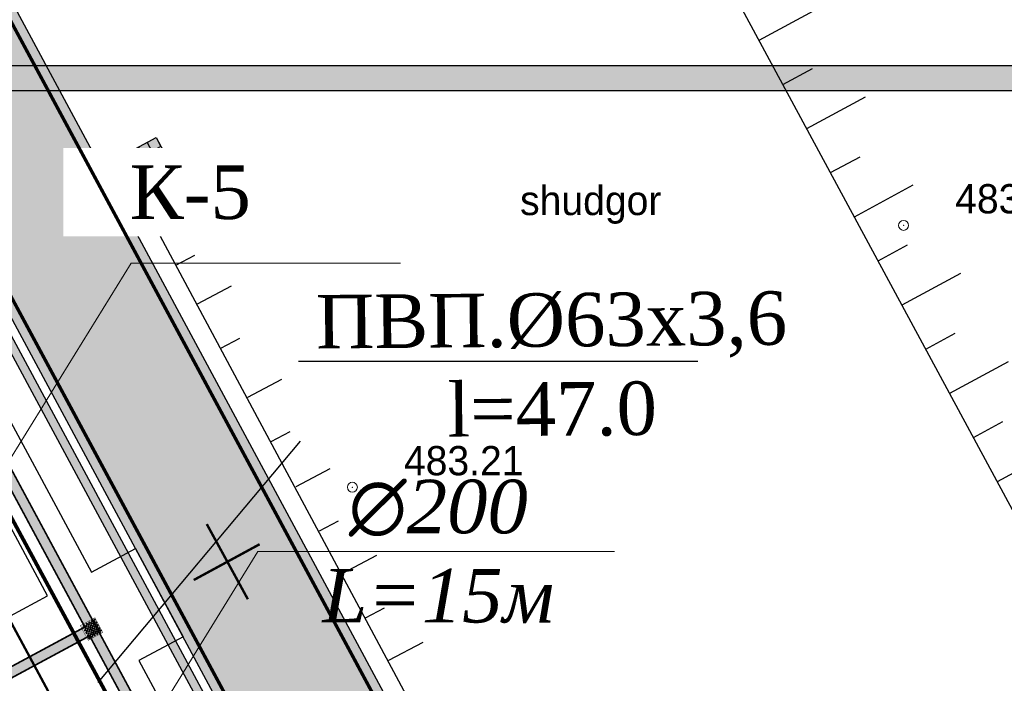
# Model space of a CAD drawing. Extents: x -516234 to 73329, y -4499813 to 47259.
# Tile 33 of 256: x 29682 to 29711, y 36910 to 36930. Entities that reach past the tile are written whole.
import ezdxf
from ezdxf import colors
from ezdxf.entities.mleader import LeaderData, LeaderLine
from ezdxf.math import Vec2, Vec3

# ---------------------------------------------------------------- set-up
doc = ezdxf.new("R2010")
doc.units = 0
doc.header["$LTSCALE"] = 0.5
doc.header["$MEASUREMENT"] = 0
doc.header["$PDMODE"] = 32
doc.header["$PDSIZE"] = 0.3
doc.linetypes.add('ACAD_ISO03W100', pattern=[30, 12, -18])
doc.linetypes.add('РА_КОНТУРЫ', pattern=[1.5, 0, -1.5])
for name, color, linetype in [('(002) Рамка', 7, 'Continuous'), ('(004) Точки рельефа', 7, 'Continuous'), ('(007) Здания', 7, 'Continuous'), ('(022) Возд. Линии', 7, 'Continuous'), ('(037) Контуры', 7, 'Continuous'), ('7_вертик.отм', 7, 'Continuous'), ('7_газон', 7, 'Continuous'), ('7_лоток', 150, 'Continuous'), ('STOYANKA', 7, 'Continuous'), ("YO'LLLLLLLLLLLLLLLLLLLLL", 7, 'Continuous'), ('Водопровод 2', 7, 'Continuous'), ('канализация', 3, 'Continuous'), ('ТАКТИЛ', 40, 'Continuous'), ('экспликация', 7, 'Continuous')]:
    doc.layers.add(name, color=color, linetype=linetype)
doc.layers.add('КАБЕЛ', color=20, linetype='Continuous', lineweight=50)
doc.layers.add('штрих', color=7, linetype='ACAD_ISO03W100', lineweight=18)
doc.styles.add('BM-431', font='bm431.ttf')
doc.styles.add('D-431', font='d431.ttf')
doc.styles.add('ISOPEUR', font='isocpeui.ttf')
doc.styles.get("Standard").update_dxf_attribs({"font": 'times.ttf'})
doc.styles.add('Times', font='timesi.ttf', dxfattribs={"height": 2})
doc.linetypes.add('Железная дорога', pattern='A,3,[5,митяй.shx,S=0.25,R=0,X=0,Y=0],0,[5,митяй.shx,S=1.025,R=180,X=0,Y=0],3', length=6)

# ---------------------------------------------------------------- blocks, each defined once
blk = doc.blocks.new('9633')
at = {"layer": '(004) Точки рельефа', "lineweight": 0, "style": 'D-431'}
for s, p in [('483.72', (28743.27303431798, 36924.15079103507)), ('483.21', (28726.77653431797, 36916.31769103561))]:
    blk.add_text(s, height=0.875, dxfattribs=at).set_placement(p)
at = {"layer": '(037) Контуры', "linetype": 'РА_КОНТУРЫ', "lineweight": 0, "ltscale": 0.5, "style": 'BM-431'}
blk.add_text('shudgor', height=0.875, dxfattribs=at).set_placement((28730.25315034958, 36924.09994853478))
blk = doc.blocks.new('dfgdghhghhjg')
at = {"layer": '7_вертик.отм', "color": 1, "lineweight": 30, "const_width": 0.07282230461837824}
for points in [[(-1664.505901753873, -9004.755648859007), (-1664.505901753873, -9004.755648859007), (-1664.740851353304, -9002.204872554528), (-1664.740851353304, -9002.204872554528), (-1664.740851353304, -9002.204872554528)], [(-1665.763397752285, -9003.585266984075), (-1665.763397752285, -9003.585266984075), (-1663.529809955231, -9003.387116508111), (-1663.529809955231, -9003.387116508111), (-1663.529809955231, -9003.387116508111)]]:
    blk.add_lwpolyline(points, dxfattribs=at)
blk = doc.blocks.new('рпло')
at = {"layer": 'штрих', "lineweight": 30}
h = blk.add_hatch(color=6, dxfattribs=at)
h.dxf.hatch_style = 1
h.paths.add_polyline_path([(546133.6802621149, 4535241.894820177), (546133.9518627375, 4535242.022229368), (546134.7163129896, 4535240.392622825), (546134.4447140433, 4535240.265224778)])
h = blk.add_hatch(color=6, dxfattribs=at)
h.dxf.hatch_style = 1
h.paths.add_polyline_path([(546132.1410836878, 4535241.172789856), (546132.4126843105, 4535241.300199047), (546133.177134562, 4535239.670592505), (546132.9055356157, 4535239.543194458)])
at = {"color": 6, "lineweight": 30}
for points in [[(546132.1410834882, 4535241.172790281), (546133.9518900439, 4535242.022241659)], [(546132.2684927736, 4535240.901189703), (546134.0792983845, 4535241.750640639)], [(546132.3959020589, 4535240.629589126), (546134.2067067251, 4535241.479039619)], [(546132.5233113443, 4535240.357988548), (546134.3341150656, 4535241.207438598)], [(546132.6507206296, 4535240.086387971), (546134.4615234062, 4535240.935837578)], [(546132.7781299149, 4535239.814787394), (546134.5889317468, 4535240.664236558)], [(546132.9055392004, 4535239.543186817), (546134.7163400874, 4535240.392635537)]]:
    blk.add_lwpolyline(points, dxfattribs=at)
for points in [[(546133.6802621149, 4535241.894820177), (546133.9518627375, 4535242.022229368), (546134.7163129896, 4535240.392622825), (546134.4447140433, 4535240.265224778)], [(546132.1410836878, 4535241.172789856), (546132.4126843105, 4535241.300199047), (546133.177134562, 4535239.670592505), (546132.9055356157, 4535239.543194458)]]:
    blk.add_lwpolyline(points, close=True, dxfattribs=at)
blk = doc.blocks.new('345')
at = {"color": 6, "lineweight": 30}
for points, elevation in [([(22762368.85675858, 521682.9312954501), (22762369.3451204, 521681.8847036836)], -419.6640572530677), ([(22762353.09207296, 521674.1566153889), (22762370.00763466, 521682.1924965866)], -419.6640572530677), ([(22762366.187624, 521681.6827453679), (22762366.67598581, 521680.6361536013)], -419.6640572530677), ([(22762367.77727546, 521681.8274762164), (22762368.04702114, 521681.2470277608)], -419.6640572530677), ([(22762365.10814087, 521680.5789261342), (22762365.37788656, 521679.9984776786)], -419.6640572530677), ([(22762363.51848942, 521680.4341952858), (22762364.00685123, 521679.3876035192)], -419.6640572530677), ([(22762362.43900629, 521679.3303760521), (22762362.70875197, 521678.7499275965)], -419.6640572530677), ([(22762360.86109172, 521679.1622420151), (22762361.34945353, 521678.1156502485)], -419.6640572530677), ([(22762358.11994831, 521677.8526456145), (22762358.60831012, 521676.8060538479)], -839.3281145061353), ([(22762359.69786288, 521678.0207796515), (22762359.96760856, 521677.4403311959)], -839.3281145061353), ([(22762356.84025374, 521676.6505545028), (22762357.10999943, 521676.0701060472)], -419.6640572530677), ([(22762355.26233917, 521676.4824204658), (22762355.75070099, 521675.4358286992)], -419.6640572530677), ([(22762354.28842517, 521675.4291314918), (22762354.55817086, 521674.8486830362)], -419.6640572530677)]:
    blk.add_lwpolyline(points, dxfattribs=dict(at, elevation=elevation))
blk = doc.blocks.new('kjj')
at = {"layer": '(022) Возд. Линии', "color": 6, "lineweight": 30, "flags": 128}
for points in [[(280292.2187943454, 4264314.010547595), (280348.6534160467, 4264357.86244809)], [(280315.9079433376, 4264332.417738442), (280314.6810058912, 4264333.996746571)], [(280314.7234861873, 4264331.497379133), (280314.1100174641, 4264332.286883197)], [(280313.5390290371, 4264330.577019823), (280312.3120915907, 4264332.156027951)], [(280311.1701147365, 4264328.736301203), (280309.9431772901, 4264330.315309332)], [(280312.3545718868, 4264329.656660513), (280311.7411031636, 4264330.446164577)], [(280308.8012004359, 4264326.895582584), (280307.5742629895, 4264328.474590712)], [(280309.9856575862, 4264327.815941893), (280309.372188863, 4264328.605445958)], [(280307.6167432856, 4264325.975223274), (280307.0032745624, 4264326.764727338)], [(280306.4322861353, 4264325.054863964), (280305.2053486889, 4264326.633872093)], [(280305.247828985, 4264324.134504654), (280304.6343602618, 4264324.924008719)], [(280304.0633718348, 4264323.214145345), (280302.8364343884, 4264324.793153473)]]:
    blk.add_lwpolyline(points, dxfattribs=at)
blk = doc.blocks.new('ётактил')
at = {"layer": 'ТАКТИЛ', "lineweight": 30, "ltscale": 2}
h = blk.add_hatch(color=40, dxfattribs=at)
h.dxf.hatch_style = 1
h.paths.add_polyline_path([(132058.6946550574, 43265.0262908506), (132058.6946550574, 43264.5262908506), (132059.1946550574, 43264.5262908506), (132059.1946550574, 43265.0262908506)])
h = blk.add_hatch(color=1, dxfattribs=at)
h.dxf.hatch_style = 1
edge = h.paths.add_edge_path()
edge.add_arc((132058.74294341, 43264.99011024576), 0.02, 0, 360)
h = blk.add_hatch(color=1, dxfattribs=at)
h.dxf.hatch_style = 1
edge = h.paths.add_edge_path()
edge.add_arc((132058.840005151, 43264.99011024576), 0.02, 0, 360)
h = blk.add_hatch(color=1, dxfattribs=at)
h.dxf.hatch_style = 1
edge = h.paths.add_edge_path()
edge.add_arc((132058.9291368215, 43264.99011024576), 0.02, 0, 360)
h = blk.add_hatch(color=1, dxfattribs=at)
h.dxf.hatch_style = 1
edge = h.paths.add_edge_path()
edge.add_arc((132059.0261985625, 43264.99011024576), 0.02, 0, 360)
h = blk.add_hatch(color=1, dxfattribs=at)
h.dxf.hatch_style = 1
edge = h.paths.add_edge_path()
edge.add_arc((132059.1047372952, 43264.99011024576), 0.02, 0, 360)
h = blk.add_hatch(color=1, dxfattribs=at)
h.dxf.hatch_style = 1
edge = h.paths.add_edge_path()
edge.add_arc((132058.74294341, 43264.90078456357), 0.02, 0, 360)
h = blk.add_hatch(color=1, dxfattribs=at)
h.dxf.hatch_style = 1
edge = h.paths.add_edge_path()
edge.add_arc((132058.74294341, 43264.8122477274), 0.02, 0, 360)
h = blk.add_hatch(color=1, dxfattribs=at)
h.dxf.hatch_style = 1
edge = h.paths.add_edge_path()
edge.add_arc((132058.74294341, 43264.72805481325), 0.02, 0, 360)
h = blk.add_hatch(color=1, dxfattribs=at)
h.dxf.hatch_style = 1
edge = h.paths.add_edge_path()
edge.add_arc((132058.7894146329, 43264.94445081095), 0.02, 0, 360)
h = blk.add_hatch(color=1, dxfattribs=at)
h.dxf.hatch_style = 1
edge = h.paths.add_edge_path()
edge.add_arc((132058.7894146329, 43264.85512512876), 0.02, 0, 360)
h = blk.add_hatch(color=1, dxfattribs=at)
h.dxf.hatch_style = 1
edge = h.paths.add_edge_path()
edge.add_arc((132058.7894146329, 43264.76658829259), 0.02, 0, 360)
h = blk.add_hatch(color=1, dxfattribs=at)
h.dxf.hatch_style = 1
edge = h.paths.add_edge_path()
edge.add_arc((132058.7894146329, 43264.68239537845), 0.02, 0, 360)
h = blk.add_hatch(color=1, dxfattribs=at)
h.dxf.hatch_style = 1
edge = h.paths.add_edge_path()
edge.add_arc((132058.840005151, 43264.90078456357), 0.02, 0, 360)
h = blk.add_hatch(color=1, dxfattribs=at)
h.dxf.hatch_style = 1
edge = h.paths.add_edge_path()
edge.add_arc((132058.840005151, 43264.8122477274), 0.02, 0, 360)
h = blk.add_hatch(color=1, dxfattribs=at)
h.dxf.hatch_style = 1
edge = h.paths.add_edge_path()
edge.add_arc((132058.840005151, 43264.72805481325), 0.02, 0, 360)
h = blk.add_hatch(color=1, dxfattribs=at)
h.dxf.hatch_style = 1
edge = h.paths.add_edge_path()
edge.add_arc((132058.8859739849, 43264.94445081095), 0.02, 0, 360)
h = blk.add_hatch(color=1, dxfattribs=at)
h.dxf.hatch_style = 1
edge = h.paths.add_edge_path()
edge.add_arc((132058.8859739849, 43264.85512512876), 0.02, 0, 360)
h = blk.add_hatch(color=1, dxfattribs=at)
h.dxf.hatch_style = 1
edge = h.paths.add_edge_path()
edge.add_arc((132058.8859739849, 43264.76658829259), 0.02, 0, 360)
h = blk.add_hatch(color=1, dxfattribs=at)
h.dxf.hatch_style = 1
edge = h.paths.add_edge_path()
edge.add_arc((132058.8859739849, 43264.68239537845), 0.02, 0, 360)
h = blk.add_hatch(color=1, dxfattribs=at)
h.dxf.hatch_style = 1
edge = h.paths.add_edge_path()
edge.add_arc((132058.9291368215, 43264.90078456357), 0.02, 0, 360)
h = blk.add_hatch(color=1, dxfattribs=at)
h.dxf.hatch_style = 1
edge = h.paths.add_edge_path()
edge.add_arc((132058.9291368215, 43264.8122477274), 0.02, 0, 360)
h = blk.add_hatch(color=1, dxfattribs=at)
h.dxf.hatch_style = 1
edge = h.paths.add_edge_path()
edge.add_arc((132058.9291368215, 43264.72805481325), 0.02, 0, 360)
h = blk.add_hatch(color=1, dxfattribs=at)
h.dxf.hatch_style = 1
edge = h.paths.add_edge_path()
edge.add_arc((132058.9756080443, 43264.94445081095), 0.02, 0, 360)
h = blk.add_hatch(color=1, dxfattribs=at)
h.dxf.hatch_style = 1
edge = h.paths.add_edge_path()
edge.add_arc((132058.9756080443, 43264.85512512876), 0.02, 0, 360)
h = blk.add_hatch(color=1, dxfattribs=at)
h.dxf.hatch_style = 1
edge = h.paths.add_edge_path()
edge.add_arc((132058.9756080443, 43264.76658829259), 0.02, 0, 360)
h = blk.add_hatch(color=1, dxfattribs=at)
h.dxf.hatch_style = 1
edge = h.paths.add_edge_path()
edge.add_arc((132058.9756080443, 43264.68239537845), 0.02, 0, 360)
h = blk.add_hatch(color=1, dxfattribs=at)
h.dxf.hatch_style = 1
edge = h.paths.add_edge_path()
edge.add_arc((132059.0261985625, 43264.90078456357), 0.02, 0, 360)
h = blk.add_hatch(color=1, dxfattribs=at)
h.dxf.hatch_style = 1
edge = h.paths.add_edge_path()
edge.add_arc((132059.0261985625, 43264.8122477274), 0.02, 0, 360)
h = blk.add_hatch(color=1, dxfattribs=at)
h.dxf.hatch_style = 1
edge = h.paths.add_edge_path()
edge.add_arc((132059.0261985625, 43264.72805481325), 0.02, 0, 360)
h = blk.add_hatch(color=1, dxfattribs=at)
h.dxf.hatch_style = 1
edge = h.paths.add_edge_path()
edge.add_arc((132059.0721673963, 43264.94445081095), 0.02, 0, 360)
h = blk.add_hatch(color=1, dxfattribs=at)
h.dxf.hatch_style = 1
edge = h.paths.add_edge_path()
edge.add_arc((132059.0721673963, 43264.85512512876), 0.02, 0, 360)
h = blk.add_hatch(color=1, dxfattribs=at)
h.dxf.hatch_style = 1
edge = h.paths.add_edge_path()
edge.add_arc((132059.0721673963, 43264.76658829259), 0.02, 0, 360)
h = blk.add_hatch(color=1, dxfattribs=at)
h.dxf.hatch_style = 1
edge = h.paths.add_edge_path()
edge.add_arc((132059.0721673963, 43264.68239537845), 0.02, 0, 360)
h = blk.add_hatch(color=1, dxfattribs=at)
h.dxf.hatch_style = 1
edge = h.paths.add_edge_path()
edge.add_arc((132059.1047372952, 43264.90078456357), 0.02, 0, 360)
h = blk.add_hatch(color=1, dxfattribs=at)
h.dxf.hatch_style = 1
edge = h.paths.add_edge_path()
edge.add_arc((132059.1047372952, 43264.8122477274), 0.02, 0, 360)
h = blk.add_hatch(color=1, dxfattribs=at)
h.dxf.hatch_style = 1
edge = h.paths.add_edge_path()
edge.add_arc((132059.1047372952, 43264.72805481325), 0.02, 0, 360)
h = blk.add_hatch(color=1, dxfattribs=at)
h.dxf.hatch_style = 1
edge = h.paths.add_edge_path()
edge.add_arc((132059.151208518, 43264.94445081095), 0.02, 0, 360)
h = blk.add_hatch(color=1, dxfattribs=at)
h.dxf.hatch_style = 1
edge = h.paths.add_edge_path()
edge.add_arc((132059.151208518, 43264.85512512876), 0.02, 0, 360)
h = blk.add_hatch(color=1, dxfattribs=at)
h.dxf.hatch_style = 1
edge = h.paths.add_edge_path()
edge.add_arc((132059.151208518, 43264.76658829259), 0.02, 0, 360)
h = blk.add_hatch(color=1, dxfattribs=at)
h.dxf.hatch_style = 1
edge = h.paths.add_edge_path()
edge.add_arc((132059.151208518, 43264.68239537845), 0.02, 0, 360)
h = blk.add_hatch(color=1, dxfattribs=at)
h.dxf.hatch_style = 1
edge = h.paths.add_edge_path()
edge.add_arc((132058.74294341, 43264.6328701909), 0.02, 0, 360)
h = blk.add_hatch(color=1, dxfattribs=at)
h.dxf.hatch_style = 1
edge = h.paths.add_edge_path()
edge.add_arc((132058.7894146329, 43264.58721075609), 0.02, 0, 360)
h = blk.add_hatch(color=1, dxfattribs=at)
h.dxf.hatch_style = 1
edge = h.paths.add_edge_path()
edge.add_arc((132058.840005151, 43264.6328701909), 0.02, 0, 360)
h = blk.add_hatch(color=1, dxfattribs=at)
h.dxf.hatch_style = 1
edge = h.paths.add_edge_path()
edge.add_arc((132058.8859739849, 43264.58721075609), 0.02, 0, 360)
h = blk.add_hatch(color=1, dxfattribs=at)
h.dxf.hatch_style = 1
edge = h.paths.add_edge_path()
edge.add_arc((132058.9291368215, 43264.6328701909), 0.02, 0, 360)
h = blk.add_hatch(color=1, dxfattribs=at)
h.dxf.hatch_style = 1
edge = h.paths.add_edge_path()
edge.add_arc((132058.9756080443, 43264.58721075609), 0.02, 0, 360)
h = blk.add_hatch(color=1, dxfattribs=at)
h.dxf.hatch_style = 1
edge = h.paths.add_edge_path()
edge.add_arc((132059.0261985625, 43264.6328701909), 0.02, 0, 360)
h = blk.add_hatch(color=1, dxfattribs=at)
h.dxf.hatch_style = 1
edge = h.paths.add_edge_path()
edge.add_arc((132059.0721673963, 43264.58721075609), 0.02, 0, 360)
h = blk.add_hatch(color=1, dxfattribs=at)
h.dxf.hatch_style = 1
edge = h.paths.add_edge_path()
edge.add_arc((132059.1047372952, 43264.6328701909), 0.02, 0, 360)
h = blk.add_hatch(color=1, dxfattribs=at)
h.dxf.hatch_style = 1
edge = h.paths.add_edge_path()
edge.add_arc((132059.151208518, 43264.58721075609), 0.02, 0, 360)
at = {"color": 1, "lineweight": 5, "ltscale": 2}
for centre in [(132058.74294341, 43264.99011024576), (132058.840005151, 43264.99011024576), (132058.9291368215, 43264.99011024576), (132059.0261985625, 43264.99011024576), (132059.1047372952, 43264.99011024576), (132058.74294341, 43264.90078456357), (132058.74294341, 43264.8122477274), (132058.74294341, 43264.72805481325), (132058.7894146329, 43264.94445081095), (132058.7894146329, 43264.85512512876), (132058.7894146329, 43264.76658829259), (132058.7894146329, 43264.68239537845), (132058.840005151, 43264.90078456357), (132058.840005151, 43264.8122477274), (132058.840005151, 43264.72805481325), (132058.8859739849, 43264.94445081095), (132058.8859739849, 43264.85512512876), (132058.8859739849, 43264.76658829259), (132058.8859739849, 43264.68239537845), (132058.9291368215, 43264.90078456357), (132058.9291368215, 43264.8122477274), (132058.9291368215, 43264.72805481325), (132058.9756080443, 43264.94445081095), (132058.9756080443, 43264.85512512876), (132058.9756080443, 43264.76658829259), (132058.9756080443, 43264.68239537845), (132059.0261985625, 43264.90078456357), (132059.0261985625, 43264.8122477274), (132059.0261985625, 43264.72805481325), (132059.0721673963, 43264.94445081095), (132059.0721673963, 43264.85512512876), (132059.0721673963, 43264.76658829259), (132059.0721673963, 43264.68239537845), (132059.1047372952, 43264.90078456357), (132059.1047372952, 43264.8122477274), (132059.1047372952, 43264.72805481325), (132059.151208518, 43264.94445081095), (132059.151208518, 43264.85512512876), (132059.151208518, 43264.76658829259), (132059.151208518, 43264.68239537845), (132058.74294341, 43264.6328701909), (132058.7894146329, 43264.58721075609), (132058.840005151, 43264.6328701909), (132058.8859739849, 43264.58721075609), (132058.9291368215, 43264.6328701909), (132058.9756080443, 43264.58721075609), (132059.0261985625, 43264.6328701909), (132059.0721673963, 43264.58721075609), (132059.1047372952, 43264.6328701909), (132059.151208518, 43264.58721075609)]:
    blk.add_circle(centre, 0.02, dxfattribs=at)
at = {"layer": 'ТАКТИЛ', "color": 11, "lineweight": 0, "true_color": 0xff7070, "const_width": 0.01}
blk.add_lwpolyline([(132058.6946550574, 43265.0262908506), (132058.6946550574, 43264.5262908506), (132059.1946550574, 43264.5262908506), (132059.1946550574, 43265.0262908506), (132058.6946550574, 43265.0262908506)], dxfattribs=at)

msp = doc.modelspace()

# ---------------------------------------------------------------- hatches: boundary and pattern name
at = {"lineweight": 0}
h = msp.add_hatch(color=40, dxfattribs=at)
h.dxf.hatch_style = 1
h.paths.add_polyline_path([(29654.44000305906, 36909.96871008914), (29659.18002537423, 36901.16916216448), (29664.37436026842, 36903.96717673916), (29664.51663219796, 36903.70305801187), (29659.32229730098, 36900.90504344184), (29673.691371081, 36874.22977801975), (29697.07172728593, 36886.81269919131), (29690.97342126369, 36898.13381383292), (29687.3186456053, 36896.1651083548), (29687.17637367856, 36896.42922707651), (29690.8311493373, 36898.39793255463), (29683.7649769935, 36911.51582904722), (29680.11020133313, 36909.54712356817), (29679.96792940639, 36909.81124228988), (29683.62270506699, 36911.77994776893), (29677.81559470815, 36922.56047630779)], flags=16)
edge = h.paths.add_edge_path()
edge.add_line((29677.78102236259, 36923.25724907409), (29698.49141894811, 36884.80972394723))
edge.add_line((29698.49141894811, 36884.80972394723), (29698.22730022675, 36884.66745202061))
edge.add_line((29698.22730022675, 36884.66745202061), (29697.21399922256, 36886.54858045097))
edge.add_line((29697.21399922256, 36886.54858045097), (29673.8336430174, 36873.96565927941))
edge.add_line((29673.8336430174, 36873.96565927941), (29674.92862618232, 36871.93289314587))
edge.add_line((29674.92862618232, 36871.93289314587), (29674.66450746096, 36871.79062121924))
edge.add_line((29674.66450746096, 36871.79062121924), (29659.05817857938, 36900.76277151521))
edge.add_line((29659.05817857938, 36900.76277151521), (29652.01501273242, 36896.96885350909))
edge.add_line((29652.01501273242, 36896.96885350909), (29651.87274080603, 36897.2329722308))
edge.add_line((29651.87274080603, 36897.2329722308), (29658.91590665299, 36901.02689023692))
edge.add_line((29658.91590665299, 36901.02689023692), (29653.81782929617, 36910.49114442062))
edge.add_line((29653.81782929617, 36910.49114442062), (29654.08194801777, 36910.63341634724))
edge.add_line((29654.08194801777, 36910.63341634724), (29654.29773113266, 36910.23282881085))
edge.add_line((29654.29773113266, 36910.23282881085), (29677.67332278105, 36922.8245950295))
edge.add_line((29677.67332278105, 36922.8245950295), (29677.48234396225, 36923.17913497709))
edge.add_arc((29677.90831119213, 36921.97349911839), 1.278673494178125, 95.71311765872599, 109.4589939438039, ccw=False)
edge.add_arc((29677.83813635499, 36923.25153514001), 0.05739910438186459, 174.2868891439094, 185.7131248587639, ccw=False)
at = {"layer": '7_газон', "lineweight": 0, "true_color": 0x5c5c5c, "transparency": 33554687}
h = msp.add_hatch(color=251, dxfattribs=at)
h.dxf.hatch_style = 1
edge = h.paths.add_edge_path(flags=16)
edge.add_line((29676.9670253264, 36922.96084250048), (29652.77291892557, 36909.92828613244))
edge.add_arc((29654.19563818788, 36907.28709892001), 2.999999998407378, 118.3098620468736, 208.3098621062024)
edge.add_line((29651.55445097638, 36905.86437965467), (29669.68837844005, 36872.19990448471))
edge.add_arc((29672.32956565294, 36873.62262374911), 2.999999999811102, 208.30986207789, 298.2780487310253)
edge.add_line((29673.75081818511, 36870.98064698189), (29697.06899177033, 36883.5246684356))
edge.add_arc((29695.17398839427, 36887.04730412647), 4.000000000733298, 298.2780487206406, 388.3063323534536)
edge.add_line((29698.69568820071, 36888.94404619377), (29681.03101944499, 36921.74221183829))
edge.add_arc((29678.3897445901, 36920.31965528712), 3.00000000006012, 28.30633236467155, 118.3098620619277)
edge = h.paths.add_edge_path(flags=16)
edge.add_arc((29582.9855072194, 36967.89968877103), 30.00000001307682, 100.3549001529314, 118.3098620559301)
edge.add_line((29568.75831457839, 36994.31156091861), (29528.13142186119, 36972.42721186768))
edge.add_arc((29529.55414112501, 36969.78602465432), 2.999999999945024, 118.3098620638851, 225.976051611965)
edge.add_arc((29494.80619221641, 36933.83355539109), 46.99999999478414, 28.309861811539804, 45.97605160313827, ccw=False)
edge.add_line((29536.18479198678, 36956.12282367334), (29686.13726511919, 36677.7456560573))
edge.add_arc((29688.77845233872, 36679.16837530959), 2.999999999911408, 208.3098618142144, 354.8617095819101)
edge.add_line((29691.76639664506, 36678.8996955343), (29699.50725581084, 36764.98453772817))
edge.add_arc((29669.62781274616, 36767.67133548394), 30.00000000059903, 354.8617095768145, 388.3098620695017)
edge.add_line((29696.03968487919, 36781.89852812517), (29580.77358266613, 36995.88266607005))
edge.add_arc((29578.13239545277, 36994.45994680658), 2.999999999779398, 28.30986205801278, 100.3549001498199)
edge = h.paths.add_edge_path()
edge.add_line((29429.45156085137, 37065.40154354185), (29443.21523881, 37039.99022628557))
edge.add_line((29443.21523881, 37039.99022628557), (29467.007078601, 36995.82219918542))
edge.add_arc((29480.21301466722, 37002.93579550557), 14.99999999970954, 208.3098620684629, 253.3098622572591)
edge.add_line((29475.90507996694, 36988.56771635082), (29508.30438760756, 36978.85353674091))
edge.add_arc((29494.80619219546, 36933.83355536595), 47.00000002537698, 63.28493720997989, 73.30986224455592, ccw=False)
edge.add_arc((29520.43076144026, 36984.74898970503), 10.00000000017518, 243.284937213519, 298.3098620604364)
edge.add_line((29525.17315898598, 36975.94503232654), (29566.62423568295, 36998.27334173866))
edge.add_arc((29582.98550721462, 36967.89968878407), 34.49999999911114, 90.70226828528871, 118.3098620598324, ccw=False)
edge.add_line((29582.56265496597, 37002.39709732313), (29601.16238589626, 37002.62508366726))
edge.add_arc((29600.79468828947, 37032.62283022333), 29.99999999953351, 270.7022682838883, 298.3364137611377)
edge.add_line((29615.03411904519, 37006.21755401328), (29627.39519750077, 37012.88344606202))
edge.add_arc((29631.42970288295, 37005.4019511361), 8.500000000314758, 28.306332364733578, 118.3364137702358, ccw=False)
edge.add_line((29638.91331497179, 37009.43252803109), (29702.65760048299, 36891.0778810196))
edge.add_arc((29695.17398839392, 36887.04730412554), 8.499999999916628, -61.72195127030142, 28.306332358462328, ccw=False)
edge.add_line((29699.20087056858, 36879.56170328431), (29664.33022544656, 36860.80302483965))
edge.add_arc((29666.69897966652, 36856.39973022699), 5.000000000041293, 118.2780487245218, 208.3098620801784)
edge.add_line((29662.29700097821, 36854.02853145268), (29700.001465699, 36784.03260702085))
edge.add_arc((29669.62781274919, 36767.67133548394), 34.49999999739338, -5.138290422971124, 28.30986207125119, ccw=False)
edge.add_line((29703.98917227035, 36764.58151806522), (29695.14768138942, 36666.25672866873))
edge.add_arc((29710.0874029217, 36664.91332979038), 15.00000000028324, 174.8617095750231, 208.3098618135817)
edge.add_line((29696.8814668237, 36657.7997335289), (29738.10817600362, 36581.26498698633))
edge.add_arc((29696.72957622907, 36558.97571869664), 47.00000000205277, -16.690138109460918, 28.3098618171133, ccw=False)
edge.add_line((29741.74955749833, 36545.47752301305), (29732.03538262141, 36513.07823193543))
edge.add_arc((29746.40346174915, 36508.77029714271), 14.99999999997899, 163.309861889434, 208.3098620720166)
edge.add_line((29733.19752568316, 36501.65670082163), (29762.25672105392, 36447.71016536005))
edge.add_line((29762.25672105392, 36447.71016536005), (29788.31828072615, 36389.8396773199))
edge.add_line((29788.31828072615, 36389.8396773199), (29723.7285416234, 36509.74639209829))
edge.add_line((29723.7285416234, 36509.74639209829), (29735.04445390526, 36547.48789258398))
edge.add_arc((29696.7295762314, 36558.97571869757), 39.9999999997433, 343.3098618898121, 388.3098618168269)
edge.add_line((29731.94540582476, 36577.94530873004), (29530.02202180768, 36952.80314541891))
edge.add_arc((29494.80619221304, 36933.83355538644), 40.00000000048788, 28.30986181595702, 73.30986225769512)
edge.add_line((29506.29401808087, 36972.14843313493), (29468.5366372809, 36983.46910649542))
edge.add_line((29468.5366372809, 36983.46910649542), (29424.2348273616, 37065.40154354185))
edge = h.paths.add_edge_path(flags=16)
edge.add_line((29653.96902770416, 36965.66145273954), (29629.77229082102, 36952.62747941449))
edge.add_arc((29631.19501008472, 36949.98629220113), 2.999999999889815, 118.3098620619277, 208.3098620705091)
edge.add_line((29628.55382287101, 36948.56357293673), (29646.57493355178, 36915.10853490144))
edge.add_arc((29649.2161207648, 36916.53125416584), 2.999999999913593, 208.3098620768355, 298.3098620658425)
edge.add_line((29650.63884002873, 36913.89006695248), (29674.83351591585, 36926.92293008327))
edge.add_arc((29673.4107966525, 36929.56411729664), 2.999999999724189, 298.3098620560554, 388.3063323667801)
edge.add_line((29676.05207150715, 36930.98667384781), (29658.03302182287, 36964.44282207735))
edge.add_arc((29655.3917469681, 36963.02026552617), 2.999999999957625, 28.30633236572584, 118.3098620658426)
edge = h.paths.add_edge_path(flags=16)
edge.add_line((29653.05407388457, 36973.68728408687), (29634.95140268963, 37007.29869320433))
edge.add_arc((29631.42970288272, 37005.4019511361), 4.00000000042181, 28.30633236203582, 118.3364137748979)
edge.add_line((29629.53111211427, 37008.92265463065), (29617.1700336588, 37002.25676258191))
edge.add_arc((29600.79468827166, 37032.6228302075), 34.49999999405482, 278.95978604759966, 298.33641380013, ccw=False)
edge.add_arc((29606.63498333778, 36995.58040921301), 3.000000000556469, 98.95978601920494, 208.3098621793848)
edge.add_line((29603.99379612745, 36994.15768994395), (29623.57430544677, 36957.80772818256))
edge.add_arc((29626.21549265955, 36959.23044744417), 2.9999999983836, 208.3098620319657, 298.3098620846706)
edge.add_line((29627.6382119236, 36956.58926023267), (29651.83551829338, 36969.62354032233))
edge.add_arc((29650.41279902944, 36972.26472753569), 3.000000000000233, 298.3098620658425, 388.306332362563)
at = {"layer": "YO'LLLLLLLLLLLLLLLLLLLLL", "true_color": 0x00bfff}
h = msp.add_hatch(color=140, dxfattribs=at)
h.dxf.hatch_style = 1
edge = h.paths.add_edge_path(flags=16)
edge.add_line((29604.43399398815, 36994.39480983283), (29670.12857632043, 36872.43702437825))
edge.add_arc((29672.32956566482, 36873.62262376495), 2.499999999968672, 208.309862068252, 298.278048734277)
edge.add_line((29673.51394277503, 36871.42097645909), (29696.83211634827, 36883.96499789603))
edge.add_arc((29695.17398839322, 36887.04730412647), 3.500000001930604, 298.2780487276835, 388.3063323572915)
edge.add_line((29698.25547572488, 36888.70695343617), (29634.51119021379, 37007.06160044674))
edge.add_arc((29631.42970288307, 37005.4019511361), 3.500000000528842, 28.30633237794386, 118.3364137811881)
edge.add_line((29629.76843596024, 37008.48256669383), (29617.40735750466, 37001.8166746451))
edge.add_arc((29600.79468829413, 37032.6228302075), 34.99999998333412, 278.9597860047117, 298.3364137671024, ccw=False)
edge.add_arc((29606.63498333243, 36995.58040921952), 2.500000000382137, 98.95978600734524, 208.3098620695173)
edge = h.paths.add_edge_path()
edge.add_arc((29600.79468828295, 37032.62283023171), 34.75000000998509, 278.9597860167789, 298.3364137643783)
edge.add_line((29617.28869558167, 37002.0367186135), (29629.64977403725, 37008.70261066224))
edge.add_arc((29631.42970288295, 37005.40195113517), 3.750000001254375, 28.306332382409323, 118.33641377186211, ccw=False)
edge.add_line((29634.73129645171, 37007.18014682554), (29698.4755819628, 36888.82549981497))
edge.add_arc((29695.17398839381, 36887.04730412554), 3.750000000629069, -61.72195127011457, 28.306332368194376, ccw=False)
edge.add_line((29696.9505540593, 36883.74483316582), (29673.63238048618, 36871.20081172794))
edge.add_arc((29672.32956566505, 36873.62262376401), 2.74999999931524, 208.3098620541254, 298.2780487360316, ccw=False)
edge.add_line((29669.90847738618, 36872.3184644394), (29604.2138950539, 36994.27624989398))
edge.add_arc((29606.63498333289, 36995.58040921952), 2.750000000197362, 98.9597860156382, 208.3098620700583, ccw=False)
edge = h.paths.add_edge_path()
edge.add_line((29596.94986710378, 36997.82309186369), (29587.75359240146, 36997.71036845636))
edge.add_arc((29588.9861658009, 36994.97527021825), 2.999999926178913, 114.2587324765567, 124.2595781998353)
edge.add_line((29587.29733653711, 36997.45475711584), (29597.41225126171, 36997.57874075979))
edge.add_arc((29595.78470484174, 36995.0586031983), 3.000000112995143, 57.144958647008, 67.14580375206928)
edge = h.paths.add_edge_path()
edge.add_line((29526.90857057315, 36971.2005763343), (29568.99543445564, 36993.87136305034))
edge.add_arc((29582.98550722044, 36967.89968876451), 29.50000001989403, 100.35490015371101, 118.30986205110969, ccw=False)
edge.add_arc((29578.13239545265, 36994.45994680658), 2.499999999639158, 28.309862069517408, 100.35490015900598, ccw=False)
edge.add_line((29580.33338479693, 36995.64554619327), (29695.59948701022, 36781.66140824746))
edge.add_arc((29669.62781274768, 36767.67133548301), 29.49999999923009, -5.1382904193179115, 28.30986207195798, ccw=False)
edge.add_line((29699.0092650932, 36765.02931769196), (29691.11988759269, 36677.29282713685))
edge.add_arc((29688.77845223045, 36679.16837538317), 3.00000012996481, 321.3044000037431, 331.3052450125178)
edge.add_line((29691.41002270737, 36677.72794572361), (29699.25826045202, 36765.00692771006))
edge.add_arc((29669.62781274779, 36767.67133548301), 29.74999999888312, 354.8617095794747, 388.3098620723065)
edge.add_line((29695.81958594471, 36781.77996818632), (29580.55348373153, 36995.7641061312))
edge.add_arc((29578.13239545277, 36994.45994680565), 2.749999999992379, 28.30986207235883, 100.3549001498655)
edge.add_arc((29582.9855072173, 36967.89968877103), 29.7500000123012, 100.3549001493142, 118.309862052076)
edge.add_line((29568.87687451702, 36994.09146198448), (29527.19442439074, 36971.63851944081))
edge.add_arc((29529.55414118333, 36969.78602461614), 3.000000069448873, 141.8663265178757, 151.8671717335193)

# ---------------------------------------------------------------- linework, layer by layer
at = {"layer": '(002) Рамка', "flags": 128}
msp.add_lwpolyline([(29678.48506428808, 36923.31814059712), (29683.81772400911, 36913.41839928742), (29685.13831760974, 36914.1297589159), (29686.56103687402, 36911.48857170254), (29685.24044327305, 36910.77721207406), (29691.02616827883, 36900.03638407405), (29692.34676188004, 36900.74774370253), (29693.76948114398, 36898.10655648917), (29692.44888754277, 36897.39519686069), (29698.86179415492, 36885.49004636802, -0.1060072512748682), (29697.8971100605, 36884.11796351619), (29697.01370894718, 36885.75941325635), (29676.05544831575, 36874.48002387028)], format="xyb", dxfattribs=at)
msp.add_lwpolyline([(29656.58790637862, 36910.62026893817), (29657.79721775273, 36908.37525980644), (29664.75234397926, 36912.12175381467), (29664.13583229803, 36913.26626827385), (29673.5560667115, 36918.34063366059), (29674.17257839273, 36917.19611920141), (29676.02140953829, 36918.19202273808), (29679.1513919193, 36912.38141086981), (29680.03178765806, 36912.85565062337), (29680.64829933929, 36911.71113616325), (29682.50783782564, 36912.71280738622), (29677.55547810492, 36921.91479893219)], close=True, dxfattribs=at)
at = {"layer": '(004) Точки рельефа', "color": 0, "linetype": 'ByBlock', "lineweight": 0}
for p in [(29708.12442980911, 36923.79314540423), (29691.6279298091, 36915.96004540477)]:
    msp.add_point(p, dxfattribs=at)
msp.add_lwpolyline([(29429.45156085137, 37065.40154354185), (29443.21523881, 37039.99022628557), (29467.007078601, 36995.82219918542, 0.1989123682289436), (29475.90507996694, 36988.56771635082), (29508.30438760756, 36978.85353674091, -0.04376990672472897), (29515.93522297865, 36975.81645736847, 0.2448137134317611), (29525.17315898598, 36975.94503232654), (29566.62423568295, 36998.27334173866, -0.1210469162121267), (29582.56265496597, 37002.39709732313), (29601.16238589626, 37002.62508366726, 0.1211644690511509), (29615.03411904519, 37006.21755401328), (29627.39519750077, 37012.88344606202, -0.414367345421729), (29638.91331497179, 37009.43252803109), (29702.65760048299, 36891.0778810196, -0.41435815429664), (29699.20087056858, 36879.56170328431), (29664.33022544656, 36860.80302483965, 0.4143762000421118), (29662.29700097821, 36854.02853145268), (29700.001465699, 36784.03260702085, -0.1469902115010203), (29703.98917227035, 36764.58151806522), (29695.14768138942, 36666.25672866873, 0.146990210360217)], format="xyb")
msp.add_lwpolyline([(29676.9670253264, 36922.96084250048), (29652.77291892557, 36909.92828613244, 0.4142135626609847), (29651.55445097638, 36905.86437965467), (29669.68837844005, 36872.19990448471, 0.4140509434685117), (29673.75081818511, 36870.98064698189), (29697.06899177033, 36883.5246684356, 0.4143581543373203), (29698.69568820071, 36888.94404619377), (29681.03101944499, 36921.74221183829, 0.4142316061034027)], format="xyb", close=True)
at = {"color": 11, "lineweight": 0, "true_color": 0xff7070, "const_width": 0.05}
msp.add_lwpolyline([(29677.78102236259, 36923.25724907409), (29698.49141894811, 36884.80972394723), (29698.22730022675, 36884.66745202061), (29697.21399922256, 36886.54858045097), (29673.8336430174, 36873.96565927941), (29674.92862618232, 36871.93289314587), (29674.66450746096, 36871.79062121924), (29659.05817857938, 36900.76277151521), (29652.01501273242, 36896.96885350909), (29651.87274080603, 36897.2329722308), (29658.91590665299, 36901.02689023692), (29653.81782929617, 36910.49114442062), (29654.08194801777, 36910.63341634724), (29654.29773113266, 36910.23282881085), (29677.67332278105, 36922.8245950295), (29677.48234396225, 36923.17913497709, -0.06004972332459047), (29677.78102236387, 36923.24582119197, -0.04989770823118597)], format="xyb", close=True, dxfattribs=at)
msp.add_lwpolyline([(29654.44000305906, 36909.96871008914), (29659.18002537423, 36901.16916216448), (29664.37436026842, 36903.96717673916), (29664.51663219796, 36903.70305801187), (29659.32229730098, 36900.90504344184), (29673.691371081, 36874.22977801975), (29697.07172728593, 36886.81269919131), (29690.97342126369, 36898.13381383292), (29687.3186456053, 36896.1651083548), (29687.17637367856, 36896.42922707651), (29690.8311493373, 36898.39793255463), (29683.7649769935, 36911.51582904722), (29680.11020133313, 36909.54712356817), (29679.96792940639, 36909.81124228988), (29683.62270506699, 36911.77994776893), (29677.81559470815, 36922.56047630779)], close=True, dxfattribs=at)
at = {"layer": 'STOYANKA', "color": 7, "lineweight": 50, "true_color": 0xffffff, "const_width": 0.1}
msp.add_lwpolyline([(29676.82475340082, 36923.22496122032), (29652.63064699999, 36910.19240485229, 0.4142135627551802), (29651.29033225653, 36905.72210772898), (29669.4242597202, 36872.05763255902, 0.4140509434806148), (29673.89294343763, 36870.71644930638), (29697.21111702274, 36883.26047076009, 0.4143581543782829), (29698.95981568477, 36889.08630184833), (29681.29514692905, 36921.88446749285, 0.4142316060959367)], format="xyb", close=True, dxfattribs=at)
at = {"layer": "YO'LLLLLLLLLLLLLLLLLLLLL", "color": 140, "true_color": 0x00bfff, "flags": 128}
for points in [[(29606.20669502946, 36998.29685342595, 0.08474851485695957), (29617.28869558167, 37002.0367186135), (29629.64977403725, 37008.70261066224, -0.4143673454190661), (29634.73129645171, 37007.18014682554), (29698.4755819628, 36888.82549981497, -0.4143581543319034), (29696.9505540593, 36883.74483316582), (29673.63238048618, 36871.20081172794, -0.4140509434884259), (29669.90847738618, 36872.3184644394), (29604.2138950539, 36994.27624989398, -0.516968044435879)], [(29604.43399398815, 36994.39480983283), (29670.12857632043, 36872.43702437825, 0.4140509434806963), (29673.51394277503, 36871.42097645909), (29696.83211634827, 36883.96499789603, 0.4143581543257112), (29698.25547572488, 36888.70695343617), (29634.51119021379, 37007.06160044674, 0.4143673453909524), (29629.76843596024, 37008.48256669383), (29617.40735750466, 37001.8166746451, -0.08474851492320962), (29606.24563032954, 36998.04990395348, 0.5169680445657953)]]:
    msp.add_lwpolyline(points, format="xyb", close=True, dxfattribs=at)
at = {"layer": 'канализация', "color": 6, "lineweight": 5}
for q in [(29684.2529796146, 36906.67077251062, 0.04360145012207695), (29699.47715332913, 36914.03890186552, 0.5530379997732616)]:
    msp.add_line((29688.79499143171, 36914.03890186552, 0.5530379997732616), q, dxfattribs=at)

# ---------------------------------------------------------------- block references
at = {"layer": '(002) Рамка', "color": 1, "linetype": 'Железная дорога', "lineweight": 30, "rotation": 273.1776736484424}
msp.add_blockref('рпло', (-4528855.652419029, 330819.3625690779), dxfattribs=at)
at = {"layer": '(007) Здания', "color": 18, "true_color": 0x000000}
msp.add_blockref('9633', (966.3948420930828, 0), dxfattribs=at)
at = {"layer": '(022) Возд. Линии', "color": 6, "lineweight": 30, "xscale": -1, "rotation": 336.2309566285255}
msp.add_blockref('kjj', (-1432500.341094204, -3978673.616547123), dxfattribs=at)
at = {"color": 6, "lineweight": 5, "rotation": 272.8086799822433}
msp.add_blockref('345', (-1606741.854394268, 22746370.68375841, 419.6640572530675), dxfattribs=at)
at = {"rotation": 23.41988051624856}
msp.add_blockref('dfgdghhghhjg', (27636.79156378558, 45837.11096719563), dxfattribs=at)
at = {"layer": '7_лоток', "color": 6, "lineweight": 40, "rotation": 298.3098619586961}
msp.add_blockref('ётактил', (-71033.90288291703, 132657.9743307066), dxfattribs=at)

# ---------------------------------------------------------------- next in the draw order: leaders
at = {"layer": 'КАБЕЛ', "color": 6, "lineweight": 25}
ml = msp.add_multileader_mtext('Standard', dxfattribs=at)
ml.set_content('{\\fTimes New Roman|b0|i0|c204|p18;\\H0.61538x;\\C222;К-5\\H1.62499x;\\C1;   }', color=159, style='ISOPEUR')
ml.set_leader_properties(lineweight=20)
ml.build(insert=Vec2(0, 0))
ml.multileader.update_dxf_attribs({"text_left_attachment_type": 6, "text_right_attachment_type": 6, "dogleg_length": 74.06520378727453, "arrow_head_size": 0.1426351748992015})
ctx = ml.context
ctx.base_point, ctx.char_height, ctx.arrow_head_size, ctx.landing_gap_size, ctx.plane_origin = Vec3(29685.03543319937, 36922.66490177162), 2.6, 0.1426351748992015, 0.07131758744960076, Vec3(29742.56281856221, 36872.84245272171)
ctx.left_attachment, ctx.right_attachment, ctx.text_align_type = 6, 6, 1
notes = []
notes.append((ctx, [(0, (1, 1, 0), (29685.00564469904, 36922.66490177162), (1, 0), 0.02978850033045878, [(0, [(29679.98840331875, 36914.55163389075)], 0, [])])]))
ctx.mtext.insert, ctx.mtext.defined_height, ctx.mtext.alignment, ctx.mtext.flow_direction = Vec3(29686.77941307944, 36925.58489937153), 4.905486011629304, 2, 5
ctx.mtext.has_bg_fill, ctx.mtext.bg_color, ctx.mtext.bg_scale_factor, ctx.mtext.bg_transparency, ctx.mtext.use_window_bg_color = 1, -1073741824, 1.2, 0, 1
for ctx, leaders in notes:
    for number, flags, end, landing, length, lines in leaders:
        leader = LeaderData()
        leader.index, (leader.has_last_leader_line, leader.has_dogleg_vector, leader.attachment_direction) = number, flags
        leader.last_leader_point, leader.dogleg_vector, leader.dogleg_length = Vec3(end), Vec3(landing), length
        for number, points, colour, breaks in lines:
            line = LeaderLine()
            line.index, line.vertices, line.color, line.breaks = number, Vec3.list(points), colors.encode_raw_color(colour), breaks
            leader.lines.append(line)
        ctx.leaders.append(leader)

# ---------------------------------------------------------------- next in the draw order: hatches: boundary and pattern name
at = {"layer": 'экспликация', "true_color": 0xffffff, "transparency": 33554687}
h = msp.add_hatch(color=7, dxfattribs=at)
h.dxf.hatch_style = 1
h.paths.add_polyline_path([(29803.1180784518, 36860.85813574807), (29670.8311975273, 36860.85813574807), (29670.8311975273, 36928.57491104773), (29803.1180784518, 36928.57491104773)])
h.paths.add_polyline_path([(29802.48483890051, 36861.41097049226), (29675.1079861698, 36861.41097049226), (29675.1079861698, 36927.83000961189), (29802.48483890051, 36927.83000961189)], flags=16)

# ---------------------------------------------------------------- next in the draw order: linework, layer by layer
at = {"layer": '(007) Здания'}
for points in [[(29803.1180784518, 36860.85813574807), (29670.8311975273, 36860.85813574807), (29670.8311975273, 36928.57491104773), (29803.1180784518, 36928.57491104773)], [(29802.48483890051, 36861.41097049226), (29675.1079861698, 36861.41097049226), (29675.1079861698, 36927.83000961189), (29802.48483890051, 36927.83000961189)]]:
    msp.add_lwpolyline(points, close=True, dxfattribs=at)
at = {"color": 22, "lineweight": 50}
msp.add_line((29634.7018424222, 36998.24039545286), (29699.22953326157, 36878.99436691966), dxfattribs=at)
at = {"color": 0, "linetype": 'ByBlock'}
msp.add_line((29690.06705494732, 36917.33746904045), (29684.00779090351, 36910.12175703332), dxfattribs=at)
at = {"color": 5, "lineweight": 80}
msp.add_line((29681.30855315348, 36915.26381674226), (29688.61753045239, 36901.75696148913), dxfattribs=at)
at = {"color": 0, "linetype": 'ByBlock'}
msp.add_lwpolyline([(29690.01268876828, 36919.72821556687), (29701.96906578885, 36919.72821556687)], dxfattribs=at)
at = {"layer": 'STOYANKA', "color": 7, "lineweight": 50, "true_color": 0xffffff, "const_width": 0.1}
msp.add_lwpolyline([(29429.11038166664, 37065.40154354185), (29442.95128359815, 37039.84765081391), (29466.74295987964, 36995.67992725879, 0.1989123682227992), (29475.81892127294, 36988.28035476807), (29508.21822891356, 36978.56617515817, -0.04376990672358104), (29515.80035682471, 36975.5484813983, 0.244813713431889), (29525.31543091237, 36975.68091360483), (29566.76650760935, 36998.00922301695, -0.1210469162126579), (29582.56633194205, 37002.09711985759), (29601.16606287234, 37002.32510620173, 0.1211644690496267), (29615.17651335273, 37005.95350125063), (29627.53759180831, 37012.6193933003, -0.4143673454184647), (29638.64918748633, 37009.29027237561), (29702.39347299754, 36890.93562536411, -0.4143581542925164), (29699.05874531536, 36879.82590096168), (29664.18810019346, 36861.06722251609, 0.4143762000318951), (29662.03288225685, 36853.88625952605), (29699.73734697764, 36783.89033509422, -0.1469902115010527), (29703.69037783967, 36764.60838604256), (29694.84888695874, 36666.28359664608, 0.1469902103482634)], format="xyb", dxfattribs=at)

# ---------------------------------------------------------------- next in the draw order: texts
at = {"layer": 'Водопровод 2', "color": 0, "lineweight": 30, "insert": (29697.60051975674, 36919.61674104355), "char_height": 1.6, "attachment_point": 5, "rotation": 0.4750299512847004}
msp.add_mtext_dynamic_manual_height_columns('{\\fTimes New Roman|b0|i0|c204|p18;\\C5;ПВП.%%C63х3,6\\P\\fTimes New Roman|b0|i0|c0|p18;l=\\fTimes New Roman|b0|i0|c204|p18;47.0}', width=21.70915346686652, gutter_width=1, heights=[0], dxfattribs=at)
at = {"layer": 'канализация', "color": 14, "lineweight": 50, "insert": (29694.19905210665, 36914.03890186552, 0.5530379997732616), "char_height": 1.6, "width": 9.555, "attachment_point": 5, "rotation": 359.9527438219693, "style": 'Times'}
msp.add_mtext('{\\C6;∅200\\PL=15м}', dxfattribs=at)

doc.saveas('drawing.dxf')
